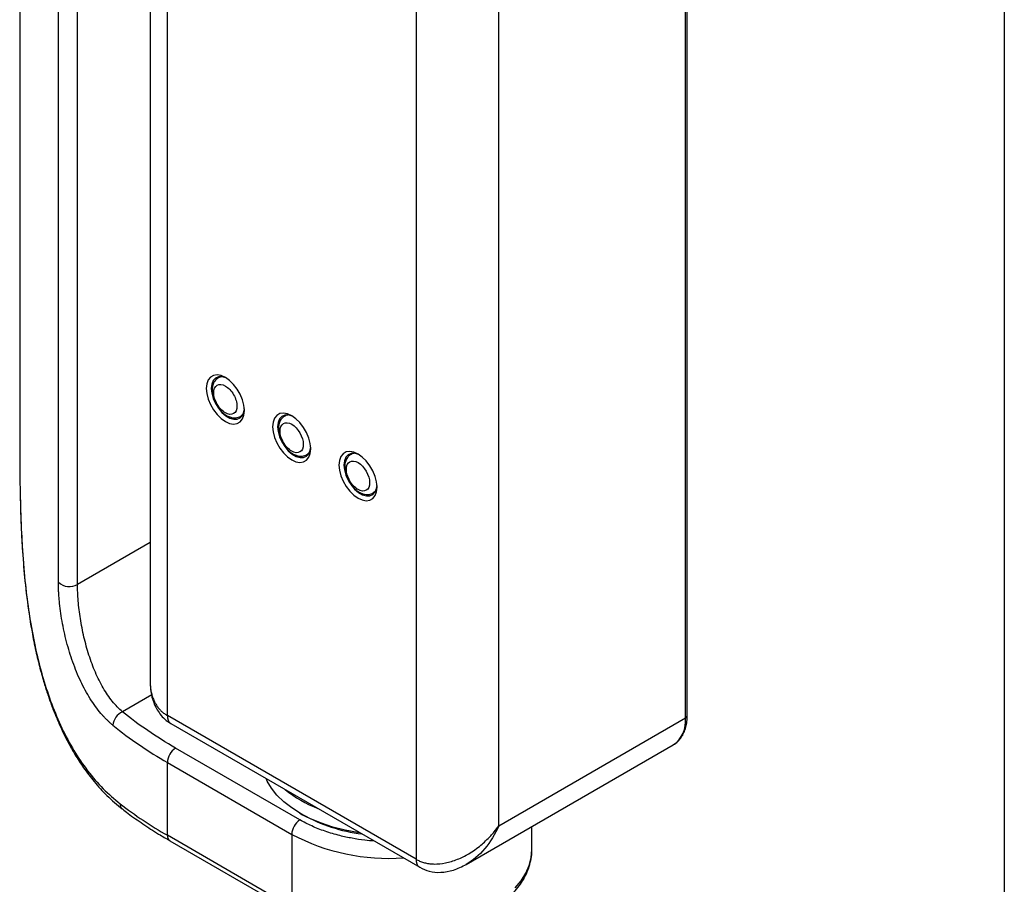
# Model space of a CAD drawing. Header units: millimetres. Extents: x 13 to 546, y 13 to 419.
# Tile 11 of 16: x 462 to 546, y 267 to 341. Entities that reach past the tile are written whole.
import ezdxf

# ---------------------------------------------------------------- set-up
doc = ezdxf.new("R2010")
doc.units = ezdxf.units.MM
doc.header["$LTSCALE"] = 2
doc.layers.add('TEXT', color=140, linetype='Continuous', lineweight=25)

msp = doc.modelspace()

# ---------------------------------------------------------------- linework, layer by layer
for p, q in [((462.114, 368.389), (462.114, 305.263)), ((465.418, 292.72), (465.418, 361.962)), ((467.049, 292.533), (467.049, 361.776)), ((473.244, 358.504), (473.244, 284.239)), ((474.709, 281.361), (474.709, 357.3)), ((518.903, 281.158), (518.903, 351.38)), ((519.049, 281.362), (519.049, 351.584)), ((495.922, 345.054), (495.922, 269.115)), ((502.993, 271.973), (502.993, 342.196)), ((479.233, 310.256), (479.062, 310.157)), ((480.962, 306.866), (481.133, 306.965)), ((484.89, 306.99), (484.719, 306.892)), ((486.619, 303.601), (486.79, 303.699)), ((490.547, 303.725), (490.376, 303.626)), ((492.276, 300.335), (492.446, 300.434)), ((473.244, 296.11), (467.049, 292.533)), ((473.377, 283.123), (470.881, 281.682)), ((495.922, 269.115), (474.709, 281.361)), ((475.019, 280.675), (496.233, 268.428)), ((502.993, 271.973), (518.903, 281.158)), ((500.207, 268.674), (517.867, 278.869)), ((486.022, 272.462), (475.416, 278.585)), ((474.709, 271.155), (474.709, 277.36)), ((474.709, 277.36), (485.315, 271.237)), ((470.866, 273.397), (470.9, 273.373)), ((486.021, 273.034), (486.233, 272.912)), ((505.8, 269.93), (505.8, 271.903)), ((485.315, 265.032), (474.709, 271.155)), ((474.916, 270.697), (485.522, 264.574)), ((485.315, 271.237), (485.315, 265.032))]:
    msp.add_line(p, q)
at = {"flags": 128}
for points in [[(479.658, 306.43), (480.02, 306.268), (480.364, 306.208), (480.672, 306.254), (480.93, 306.403), (481.124, 306.647), (481.244, 306.974), (481.285, 307.369), (481.244, 307.81), (481.124, 308.277), (480.93, 308.745), (480.672, 309.191), (480.364, 309.592), (480.02, 309.93), (479.658, 310.186), (479.296, 310.348), (478.953, 310.407), (478.644, 310.361), (478.387, 310.213), (478.193, 309.968), (478.073, 309.641), (478.032, 309.247), (478.073, 308.805), (478.193, 308.339), (478.387, 307.871), (478.644, 307.425), (478.953, 307.023), (479.296, 306.686), (479.658, 306.43)], [(479.768, 310.118), (479.7, 310.15), (479.369, 310.247), (479.067, 310.238), (478.812, 310.124), (478.618, 309.912), (478.497, 309.614), (478.456, 309.247)], [(478.456, 309.247), (478.497, 308.832), (478.618, 308.394), (478.812, 307.958), (479.067, 307.55), (479.369, 307.193), (479.7, 306.907), (480.041, 306.711), (480.372, 306.614), (480.674, 306.622), (480.929, 306.736), (481.123, 306.948), (481.244, 307.247), (481.281, 307.498)], [(481.195, 307.094), (481.047, 306.925), (480.948, 306.858)], [(485.315, 303.164), (485.677, 303.002), (486.021, 302.943), (486.329, 302.988), (486.587, 303.137), (486.78, 303.381), (486.901, 303.709), (486.942, 304.103), (486.901, 304.545), (486.78, 305.011), (486.587, 305.479), (486.329, 305.925), (486.021, 306.327), (485.677, 306.664), (485.315, 306.92), (484.953, 307.082), (484.61, 307.141), (484.301, 307.096), (484.044, 306.947), (483.85, 306.703), (483.73, 306.375), (483.689, 305.981), (483.73, 305.539), (483.85, 305.073), (484.044, 304.605), (484.301, 304.159), (484.61, 303.757), (484.953, 303.42), (485.315, 303.164)], [(485.425, 306.852), (485.357, 306.884), (485.026, 306.981), (484.724, 306.972), (484.469, 306.859), (484.275, 306.646), (484.154, 306.348), (484.113, 305.981)], [(484.113, 305.981), (484.154, 305.566), (484.275, 305.128), (484.469, 304.693), (484.724, 304.284), (485.026, 303.927), (485.357, 303.642), (485.698, 303.445), (486.029, 303.348), (486.331, 303.357), (486.586, 303.47), (486.78, 303.683), (486.9, 303.981), (486.938, 304.232)], [(486.852, 303.829), (486.704, 303.66), (486.605, 303.593)], [(489.346, 302.715), (489.386, 302.274), (489.507, 301.807), (489.701, 301.34), (489.958, 300.893), (490.266, 300.492), (490.61, 300.154), (490.972, 299.898), (491.334, 299.737), (491.678, 299.677), (491.986, 299.723), (492.244, 299.871), (492.437, 300.116), (492.558, 300.443), (492.598, 300.838), (492.558, 301.279), (492.437, 301.745), (492.244, 302.213), (491.986, 302.659), (491.678, 303.061), (491.334, 303.398), (490.972, 303.654), (490.61, 303.816), (490.266, 303.876), (489.958, 303.83), (489.701, 303.681), (489.507, 303.437), (489.386, 303.11), (489.346, 302.715)], [(491.082, 303.587), (491.014, 303.618), (490.683, 303.715), (490.381, 303.707), (490.126, 303.593), (489.932, 303.381), (489.811, 303.082), (489.77, 302.715)], [(489.77, 302.715), (489.811, 302.301), (489.932, 301.863), (490.126, 301.427), (490.381, 301.019), (490.683, 300.661), (491.014, 300.376), (491.355, 300.179), (491.686, 300.082), (491.988, 300.091), (492.243, 300.205), (492.436, 300.417), (492.557, 300.715), (492.595, 300.966)], [(492.509, 300.563), (492.361, 300.394), (492.272, 300.333)], [(491.154, 271.36), (490.94, 271.392), (489.863, 271.595), (488.827, 271.86), (487.845, 272.185), (486.926, 272.567), (486.079, 273.001), (485.314, 273.483), (484.64, 274.008), (484.062, 274.571), (483.588, 275.165), (483.222, 275.783), (483.124, 275.996)], [(504.384, 266.664), (504.887, 267.279), (505.284, 267.919), (505.57, 268.579), (505.743, 269.251), (505.8, 269.93)]]:
    msp.add_lwpolyline(points, dxfattribs=at)
for centre, radius, start, end in [((479.399, 309.561), 0.685, 91.91212, 121.00004), ((485.056, 306.296), 0.685, 91.91211, 121.00004), ((490.713, 303.026), 0.689, 91.94024, 118.40563), ((466.361, 293.739), 1.388, 227.25912, 299.70331), ((471.415, 280.441), 1.351, 113.24403, 176.14845), ((475.422, 281.271), 0.719, 172.74417, 235.94365), ((518.799, 281.387), 0.251, 294.37466, 354.3052), ((492.38, 308.216), 35.558, 231.13055, 240.19892), ((516.464, 280.882), 2.454, 304.86125, 6.45093), ((476.244, 277.29), 1.537, 122.60548, 177.39452), ((491.271, 283.123), 10.372, 231.05764, 248.94774), ((471.215, 273.808), 0.539, 176.34716, 229.67812), ((492.758, 302.6), 36.258, 232.48148, 240.14412), ((486.85, 271.167), 1.537, 122.60548, 177.39452), ((493.078, 285.42), 14.258, 241.31227, 262.866), ((475.184, 271.094), 0.48, 172.74417, 235.94365), ((493.577, 286.876), 17.687, 242.15389, 274.08558), ((496.673, 269.041), 0.755, 174.37962, 234.30196)]:
    msp.add_arc(centre, radius, start, end)
for points, knots in [([(479.062, 310.157), (478.942, 310.065), (478.73, 309.901), (478.551, 309.489), (478.501, 309.038), (478.584, 308.508), (478.799, 307.958), (479.145, 307.438), (479.517, 307.083), (479.875, 306.865), (480.21, 306.745), (480.597, 306.712), (480.835, 306.813), (480.962, 306.866)], [0, 0, 0, 0, 0.098952, 0.175891, 0.274982, 0.370572, 0.477029, 0.585084, 0.694303, 0.755863, 0.827052, 0.908482, 1, 1, 1, 1]), ([(478.668, 308.879), (478.668, 309.182), (478.773, 309.413), (479.144, 309.627), (479.396, 309.602), (479.921, 309.299), (480.173, 309.033), (480.544, 308.39), (480.648, 308.039), (480.648, 307.736)], [0, 0, 0, 0, 0.25, 0.25, 0.5, 0.5, 0.75, 0.75, 1, 1, 1, 1]), ([(480.648, 307.736), (480.648, 307.433), (480.544, 307.202), (480.173, 306.988), (479.921, 307.013), (479.396, 307.316), (479.144, 307.582), (478.773, 308.225), (478.668, 308.576), (478.668, 308.879)], [0, 0, 0, 0, 0.25, 0.25, 0.5, 0.5, 0.75, 0.75, 1, 1, 1, 1]), ([(484.719, 306.892), (484.599, 306.799), (484.387, 306.635), (484.208, 306.223), (484.157, 305.772), (484.241, 305.243), (484.456, 304.693), (484.802, 304.172), (485.174, 303.817), (485.532, 303.599), (485.867, 303.48), (486.253, 303.447), (486.492, 303.547), (486.619, 303.601)], [0, 0, 0, 0, 0.098952, 0.175891, 0.274982, 0.370572, 0.477029, 0.585084, 0.694303, 0.755863, 0.827052, 0.908482, 1, 1, 1, 1]), ([(484.325, 305.614), (484.325, 306.244), (484.769, 306.501), (485.862, 305.87), (486.305, 305.102), (486.305, 304.471)], [0, 0, 0, 0, 0.5, 0.5, 1, 1, 1, 1]), ([(462.115, 305.263), (462.115, 304.868), (462.114, 303.964), (462.122, 302.479), (462.135, 301.025), (462.158, 300.095), (462.167, 299.723)], [0, 0, 0, 0, 0.2234467, 0.5102133, 0.8042662, 1, 1, 1, 1]), ([(486.305, 304.471), (486.305, 304.167), (486.201, 303.937), (485.83, 303.722), (485.578, 303.747), (485.053, 304.05), (484.801, 304.316), (484.43, 304.959), (484.325, 305.31), (484.325, 305.614)], [0, 0, 0, 0, 0.25, 0.25, 0.5, 0.5, 0.75, 0.75, 1, 1, 1, 1]), ([(490.396, 303.626), (490.365, 303.611), (490.233, 303.552), (490.061, 303.359), (489.909, 303.077), (489.838, 302.767), (489.83, 302.451), (489.869, 302.162), (489.937, 301.898), (490.035, 301.624), (490.134, 301.436), (490.193, 301.326)], [0, 0, 0, 0, 0.043787, 0.183422, 0.315254, 0.448931, 0.572174, 0.689979, 0.77783, 0.869956, 1, 1, 1, 1]), ([(489.982, 302.348), (489.982, 302.979), (490.426, 303.235), (491.518, 302.604), (491.962, 301.836), (491.962, 301.205)], [0, 0, 0, 0, 0.5, 0.5, 1, 1, 1, 1]), ([(491.962, 301.205), (491.962, 300.902), (491.858, 300.671), (491.486, 300.457), (491.235, 300.482), (490.71, 300.785), (490.458, 301.051), (490.086, 301.694), (489.982, 302.045), (489.982, 302.348)], [0, 0, 0, 0, 0.25, 0.25, 0.5, 0.5, 0.75, 0.75, 1, 1, 1, 1]), ([(490.193, 301.326), (490.276, 301.195), (490.392, 301.013), (490.595, 300.783), (490.774, 300.61), (491.002, 300.441), (491.25, 300.307), (491.519, 300.218), (491.801, 300.192), (492.061, 300.226), (492.204, 300.306), (492.265, 300.34)], [0, 0, 0, 0, 0.163865, 0.227674, 0.332768, 0.43964, 0.553152, 0.670516, 0.790225, 0.912165, 1, 1, 1, 1]), ([(462.167, 299.723), (462.171, 299.519), (462.192, 298.493), (462.27, 296.595), (462.435, 294.086), (462.689, 291.59), (463.041, 289.159), (463.509, 286.781), (464.102, 284.492), (464.827, 282.316), (465.698, 280.259), (466.715, 278.354), (467.892, 276.621), (469.2, 275.082), (470.187, 274.254), (470.677, 273.842)], [0, 0, 0, 0, 0.019944, 0.100417, 0.183844, 0.264485, 0.346552, 0.428408, 0.510237, 0.591894, 0.672588, 0.755136, 0.836401, 0.918696, 1, 1, 1, 1]), ([(462.169, 299.736), (462.173, 299.549), (462.191, 298.621), (462.267, 296.676), (462.437, 293.955), (462.742, 291.063), (463.117, 288.652), (463.514, 286.715), (463.865, 285.282), (464.214, 284.058), (464.531, 283.074), (464.788, 282.352), (465.025, 281.728), (465.301, 281.046), (465.705, 280.131), (466.22, 279.095), (466.847, 277.986), (467.582, 276.854), (468.486, 275.671), (469.576, 274.467), (470.421, 273.766), (470.866, 273.397)], [0, 0, 0, 0, 0.018177, 0.090181, 0.186516, 0.280387, 0.372525, 0.427347, 0.479021, 0.522809, 0.558809, 0.587129, 0.603844, 0.629788, 0.665736, 0.71187, 0.756376, 0.807607, 0.865066, 0.92901, 1, 1, 1, 1]), ([(470.066, 280.531), (470.008, 280.58), (469.891, 280.676), (469.719, 280.832), (469.548, 280.995), (469.379, 281.166), (469.213, 281.345), (468.94, 281.656), (468.569, 282.127), (468.121, 282.791), (467.703, 283.506), (467.187, 284.523), (466.626, 285.894), (466.181, 287.351), (465.899, 288.529), (465.725, 289.414), (465.589, 290.284), (465.507, 290.992), (465.461, 291.542), (465.437, 291.947), (465.421, 292.342), (465.419, 292.593), (465.418, 292.72)], [0, 0, 0, 0, 0.020796, 0.041575, 0.062357, 0.083163, 0.104012, 0.124925, 0.187457, 0.250112, 0.312468, 0.374769, 0.499933, 0.624282, 0.687171, 0.749451, 0.812028, 0.874103, 0.905702, 0.937152, 0.968551, 1, 1, 1, 1]), ([(470.881, 281.682), (470.577, 281.94), (470.289, 282.241), (469.878, 282.752), (469.745, 282.932), (469.485, 283.313), (469.359, 283.514), (468.996, 284.137), (468.775, 284.578), (468.37, 285.514), (468.185, 286.011), (467.861, 287.019), (467.72, 287.532), (467.536, 288.316), (467.48, 288.581), (467.378, 289.105), (467.333, 289.364), (467.212, 290.135), (467.151, 290.639), (467.069, 291.625), (467.049, 292.094), (467.049, 292.533)], [0, 0, 0, 0, 0.125, 0.125, 0.1875, 0.1875, 0.25, 0.25, 0.375, 0.375, 0.5, 0.5, 0.625, 0.625, 0.6875, 0.6875, 0.75, 0.75, 0.875, 0.875, 1, 1, 1, 1]), ([(473.244, 284.239), (473.255, 283.959), (473.279, 283.355), (473.523, 282.404), (473.956, 281.609), (474.49, 281.024), (474.839, 280.793), (475.019, 280.675)], [0, 0, 0, 0, 0.198991, 0.429306, 0.695275, 0.843075, 1, 1, 1, 1]), ([(473.244, 284.239), (473.245, 284.17), (473.247, 284.034), (473.261, 283.833), (473.282, 283.638), (473.313, 283.449), (473.351, 283.267), (473.397, 283.091), (473.451, 282.922), (473.512, 282.76), (473.579, 282.605), (473.677, 282.41), (473.814, 282.184), (474.003, 281.938), (474.216, 281.718), (474.45, 281.522), (474.622, 281.415), (474.709, 281.361)], [0, 0, 0, 0, 0.05764, 0.114299, 0.169994, 0.224747, 0.278578, 0.33151, 0.383566, 0.43477, 0.485149, 0.534729, 0.630128, 0.72412, 0.816936, 0.908814, 1, 1, 1, 1]), ([(517.857, 278.875), (517.898, 278.894), (518.078, 278.983), (518.336, 279.224), (518.619, 279.586), (518.828, 280.008), (518.968, 280.481), (519.042, 280.936), (519.042, 281.242), (519.042, 281.365)], [0, 0, 0, 0, 0.050448, 0.224483, 0.38795, 0.554039, 0.721461, 0.888408, 1, 1, 1, 1]), ([(470.875, 273.4), (471.034, 273.275), (471.589, 272.837), (472.618, 272.123), (473.806, 271.346), (474.601, 270.887), (474.923, 270.701)], [0, 0, 0, 0, 0.129639, 0.454269, 0.778827, 1, 1, 1, 1]), ([(492.361, 270.663), (492.089, 270.685), (491.449, 270.736), (490.467, 270.891), (489.327, 271.135), (488.164, 271.481), (487.015, 271.928), (486.35, 272.286), (486.022, 272.462)], [0, 0, 0, 0, 0.114673, 0.26914, 0.42368, 0.62128, 0.813531, 1, 1, 1, 1]), ([(495.922, 269.115), (495.971, 269.088), (496.07, 269.033), (496.226, 268.962), (496.388, 268.898), (496.556, 268.843), (496.729, 268.798), (496.908, 268.761), (497.091, 268.733), (497.279, 268.715), (497.715, 268.695), (498.449, 268.766), (499.453, 269.072), (500.477, 269.588), (501.269, 270.151), (501.876, 270.688), (502.259, 271.075), (502.642, 271.507), (502.863, 271.801), (502.993, 271.973)], [0, 0, 0, 0, 0.023724, 0.047532, 0.071445, 0.095481, 0.119662, 0.144005, 0.168531, 0.193256, 0.218199, 0.33806, 0.468442, 0.594278, 0.738643, 0.801468, 0.87239, 0.92551, 1, 1, 1, 1]), ([(502.993, 271.973), (502.669, 271.252), (502.253, 270.584), (501.3, 269.455), (500.764, 268.995), (500.207, 268.674)], [0, 0, 0, 0, 0.5, 0.5, 1, 1, 1, 1]), ([(493.8, 262.58), (494.179, 262.586), (494.711, 262.594), (495.492, 262.649), (496.155, 262.714), (496.933, 262.823), (497.733, 262.97), (498.549, 263.16), (499.363, 263.392), (500.161, 263.666), (500.935, 263.983), (501.675, 264.341), (502.374, 264.739), (503.024, 265.175), (503.62, 265.648), (504.157, 266.157), (504.628, 266.699), (505.029, 267.273), (505.353, 267.877), (505.598, 268.507), (505.747, 269.162), (505.812, 269.637), (505.797, 269.891), (505.795, 269.92)], [0, 0, 0, 0, 0.06146, 0.0864, 0.127704, 0.170438, 0.216119, 0.263602, 0.312434, 0.36226, 0.412838, 0.464, 0.515628, 0.567638, 0.619956, 0.672513, 0.725259, 0.778159, 0.831224, 0.884546, 0.93835, 0.99301, 1, 1, 1, 1]), ([(496.233, 268.428), (496.5, 268.302), (497.068, 268.034), (498.07, 267.957), (499.161, 268.146), (499.847, 268.492), (500.207, 268.674)], [0, 0, 0, 0, 0.2112038, 0.4489613, 0.7104731, 1, 1, 1, 1])]:
    msp.add_open_spline(points, degree=3, knots=knots)
msp.add_open_spline([(475.416, 278.585), (473.757, 279.543), (472.24, 280.579), (470.881, 281.682)], degree=3)
at = {"layer": 'TEXT'}
msp.add_line((546.1, 419.1), (546.1, 12.7), dxfattribs=at)

doc.saveas('drawing.dxf')
